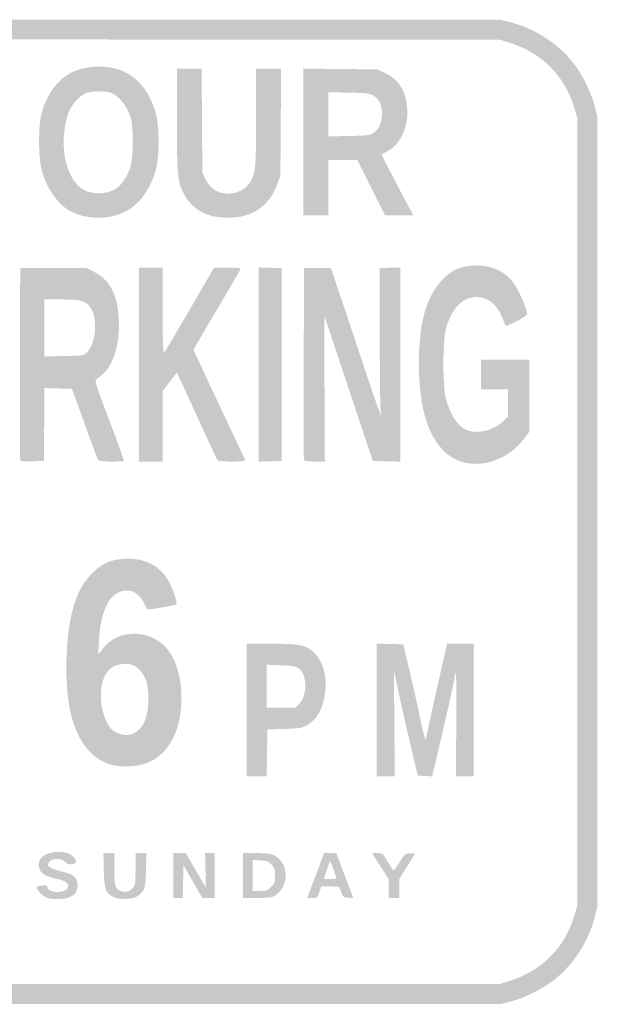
# Model space of a CAD drawing. Header units: inches. Extents: x -0.5 to 0.5, y -0.74 to 0.74.
# Tile 2 of 4: x 0.06 to 0.5, y -0.74 to 0.01. Entities that reach past the tile are written whole.
import ezdxf

# ---------------------------------------------------------------- set-up
doc = ezdxf.new("R2010")
doc.units = ezdxf.units.IN
doc.header["$MEASUREMENT"] = 0

msp = doc.modelspace()

# ---------------------------------------------------------------- hatches: boundary and pattern name
h = msp.add_hatch(color=7)
edge = h.paths.add_edge_path()
edge.add_spline(control_points=[(-0.42887, -0.7341), (-0.45596, -0.72918), (-0.4789, -0.71179), (-0.49112, -0.68689), (-0.49352, -0.68198), (-0.49641, -0.67435), (-0.49752, -0.66994)], knot_values=[0, 0, 0, 0, 1, 1, 1, 2, 2, 2, 2], degree=3, periodic=0)
edge.add_line((-0.49752, -0.66994), (-0.49955, -0.66191))
edge.add_line((-0.49955, -0.66191), (-0.49955, -0.36396))
edge.add_line((-0.49955, -0.36396), (-0.49955, -0.06601))
edge.add_line((-0.49955, -0.06601), (-0.49752, -0.05798))
edge.add_spline(control_points=[(-0.49752, -0.05798), (-0.49311, -0.04054), (-0.4816, -0.02264), (-0.46766, -0.01154), (-0.45866, -0.00437), (-0.44517, 0.00239), (-0.43443, 0.00511)], knot_values=[0, 0, 0, 0, 1, 1, 1, 2, 2, 2, 2], degree=3, periodic=0)
edge.add_line((-0.43443, 0.00511), (-0.4264, 0.00714))
edge.add_line((-0.4264, 0.00714), (0, 0.00714))
edge.add_line((0, 0.00714), (0.4264, 0.00714))
edge.add_line((0.4264, 0.00714), (0.43443, 0.00511))
edge.add_spline(control_points=[(0.43443, 0.00511), (0.45188, 0.00069), (0.46978, -0.01082), (0.48088, -0.02476), (0.48805, -0.03375), (0.49481, -0.04725), (0.49752, -0.05798)], knot_values=[0, 0, 0, 0, 1, 1, 1, 2, 2, 2, 2], degree=3, periodic=0)
edge.add_line((0.49752, -0.05798), (0.49955, -0.06601))
edge.add_line((0.49955, -0.06601), (0.49955, -0.36396))
edge.add_line((0.49955, -0.36396), (0.49955, -0.66191))
edge.add_line((0.49955, -0.66191), (0.49752, -0.66994))
edge.add_spline(control_points=[(0.49752, -0.66994), (0.49311, -0.68738), (0.4816, -0.70528), (0.46766, -0.71638), (0.45893, -0.72334), (0.44539, -0.73021), (0.43488, -0.73302)], knot_values=[0, 0, 0, 0, 1, 1, 1, 2, 2, 2, 2], degree=3, periodic=0)
edge.add_line((0.43488, -0.73302), (0.4273, -0.73504))
edge.add_line((0.4273, -0.73504), (0.00268, -0.7352))
edge.add_spline(control_points=[(0.00268, -0.7352), (-0.35885, -0.73533), (-0.42297, -0.73516), (-0.42887, -0.7341)], knot_values=[0, 0, 0, 0, 1, 1, 1, 1], degree=3, periodic=0)
edge = h.paths.add_edge_path(flags=0)
edge.add_spline(control_points=[(0.43294, -0.71786), (0.45777, -0.71016), (0.47527, -0.6925), (0.48237, -0.66797)], knot_values=[0, 0, 0, 0, 1, 1, 1, 1], degree=3, periodic=0)
edge.add_line((0.48237, -0.66797), (0.48439, -0.66102))
edge.add_line((0.48439, -0.66102), (0.48439, -0.36396))
edge.add_line((0.48439, -0.36396), (0.48439, -0.0669))
edge.add_line((0.48439, -0.0669), (0.48237, -0.05995))
edge.add_spline(control_points=[(0.48237, -0.05995), (0.47527, -0.03543), (0.45777, -0.01777), (0.43294, -0.01006)], knot_values=[0, 0, 0, 0, 1, 1, 1, 1], degree=3, periodic=0)
edge.add_line((0.43294, -0.01006), (0.4264, -0.00803))
edge.add_line((0.4264, -0.00803), (0.13136, -0.0078))
edge.add_line((0.13136, -0.0078), (-0.16369, -0.00756))
edge.add_line((-0.16369, -0.00756), (-0.16369, -0.16814))
edge.add_line((-0.16369, -0.16814), (-0.16369, -0.32872))
edge.add_line((-0.16369, -0.32872), (-0.32428, -0.32872))
edge.add_line((-0.32428, -0.32872), (-0.48487, -0.32872))
edge.add_line((-0.48487, -0.32872), (-0.48462, -0.49532))
edge.add_line((-0.48462, -0.49532), (-0.48438, -0.66191))
edge.add_line((-0.48438, -0.66191), (-0.48235, -0.66845))
edge.add_spline(control_points=[(-0.48235, -0.66845), (-0.47389, -0.6958), (-0.45261, -0.71479), (-0.42522, -0.71943), (-0.42293, -0.71982), (-0.23037, -0.72008), (0.00268, -0.72001)], knot_values=[0, 0, 0, 0, 1, 1, 1, 2, 2, 2, 2], degree=3, periodic=0)
edge.add_line((0.00268, -0.72001), (0.4264, -0.71989))
edge.add_line((0.4264, -0.71989), (0.43294, -0.71786))
edge = h.paths.add_edge_path(flags=0)
edge.add_line((-0.24844, -0.25781), (-0.24844, -0.23773))
edge.add_line((-0.24844, -0.23773), (-0.29973, -0.23773))
edge.add_spline(control_points=[(-0.29973, -0.23773), (-0.32794, -0.23773), (-0.35103, -0.23752), (-0.35103, -0.23726), (-0.35103, -0.237), (-0.34984, -0.23445), (-0.3484, -0.23158), (-0.34289, -0.22067), (-0.33183, -0.2089), (-0.30375, -0.18403), (-0.27917, -0.16228), (-0.26974, -0.15133), (-0.26112, -0.13454), (-0.25406, -0.12079), (-0.25244, -0.11358), (-0.25254, -0.09634), (-0.2526, -0.08472), (-0.25297, -0.08077), (-0.25453, -0.07507), (-0.26107, -0.05109), (-0.27791, -0.03573), (-0.30375, -0.03018), (-0.30955, -0.02893), (-0.31489, -0.02857), (-0.32649, -0.02864), (-0.34441, -0.02874), (-0.35108, -0.03016), (-0.36426, -0.03664), (-0.37928, -0.04404), (-0.39038, -0.05757), (-0.39641, -0.07583), (-0.39913, -0.08407), (-0.40172, -0.09724), (-0.40081, -0.09815), (-0.40034, -0.09862), (-0.36589, -0.10118), (-0.35948, -0.10123), (-0.35685, -0.10125), (-0.35676, -0.1011), (-0.35569, -0.09523), (-0.35413, -0.08669), (-0.34887, -0.07663), (-0.34405, -0.07297), (-0.33849, -0.06874), (-0.33175, -0.06702), (-0.32297, -0.06758), (-0.31364, -0.06818), (-0.30911, -0.07009), (-0.30427, -0.07548), (-0.29952, -0.08077), (-0.29759, -0.086), (-0.2969, -0.09545), (-0.29559, -0.11358), (-0.30495, -0.1292), (-0.33252, -0.15488), (-0.36915, -0.18898), (-0.38687, -0.21017), (-0.39842, -0.23364)], knot_values=[0, 0, 0, 0, 1, 1, 1, 2, 2, 2, 3, 3, 3, 4, 4, 4, 5, 5, 5, 6, 6, 6, 7, 7, 7, 8, 8, 8, 9, 9, 9, 10, 10, 10, 11, 11, 11, 12, 12, 12, 13, 13, 13, 14, 14, 14, 15, 15, 15, 16, 16, 16, 17, 17, 17, 18, 18, 18, 19, 19, 19, 19], degree=3, periodic=0)
edge.add_line((-0.39842, -0.23364), (-0.40277, -0.24248))
edge.add_line((-0.40277, -0.24248), (-0.40277, -0.26018))
edge.add_line((-0.40277, -0.26018), (-0.40277, -0.27788))
edge.add_line((-0.40277, -0.27788), (-0.3256, -0.27788))
edge.add_line((-0.3256, -0.27788), (-0.24844, -0.27788))
edge.add_line((-0.24844, -0.27788), (-0.24844, -0.25781))
h = msp.add_hatch(color=7)
edge = h.paths.add_edge_path()
edge.add_spline(control_points=[(0.11106, -0.14067), (0.10787, -0.13983), (0.10341, -0.13806), (0.10114, -0.13673), (0.09175, -0.13123), (0.08326, -0.11842), (0.08013, -0.10504), (0.07791, -0.09555), (0.07791, -0.07313), (0.08014, -0.06423), (0.08357, -0.05046), (0.09185, -0.03863), (0.10181, -0.03325), (0.11092, -0.02833), (0.12395, -0.02685), (0.13507, -0.02947), (0.15045, -0.0331), (0.1615, -0.04509), (0.16657, -0.06365), (0.16927, -0.07356), (0.16925, -0.096), (0.16653, -0.10598), (0.16269, -0.12009), (0.15442, -0.13172), (0.14441, -0.13712), (0.13485, -0.14228), (0.12234, -0.14361), (0.11106, -0.14067)], knot_values=[0, 0, 0, 0, 1, 1, 1, 2, 2, 2, 3, 3, 3, 4, 4, 4, 5, 5, 5, 6, 6, 6, 7, 7, 7, 8, 8, 8, 9, 9, 9, 9], degree=3, periodic=0)
edge = h.paths.add_edge_path(flags=0)
edge.add_spline(control_points=[(0.13642, -0.12023), (0.14099, -0.11704), (0.14501, -0.11112), (0.14724, -0.1043), (0.14964, -0.097), (0.14975, -0.07385), (0.14742, -0.06635), (0.14538, -0.05975), (0.14097, -0.05333), (0.13619, -0.04999), (0.13283, -0.04764), (0.1314, -0.04724), (0.1252, -0.04696), (0.11588, -0.04654), (0.11154, -0.04817), (0.10623, -0.05408), (0.10133, -0.05952), (0.09894, -0.06567), (0.09758, -0.07634), (0.09513, -0.0954), (0.10067, -0.11366), (0.11097, -0.12047), (0.1177, -0.12493), (0.12987, -0.12481), (0.13642, -0.12023)], knot_values=[0, 0, 0, 0, 1, 1, 1, 2, 2, 2, 3, 3, 3, 4, 4, 4, 5, 5, 5, 6, 6, 6, 7, 7, 7, 8, 8, 8, 8], degree=3, periodic=0)
h = msp.add_hatch(color=7)
edge = h.paths.add_edge_path()
edge.add_spline(control_points=[(0.20963, -0.14105), (0.19937, -0.13855), (0.192, -0.13276), (0.18732, -0.12352), (0.18285, -0.1147), (0.18246, -0.11033), (0.18244, -0.06847)], knot_values=[0, 0, 0, 0, 1, 1, 1, 2, 2, 2, 2], degree=3, periodic=0)
edge.add_line((0.18244, -0.06847), (0.18243, -0.02988))
edge.add_line((0.18243, -0.02988), (0.19175, -0.02988))
edge.add_line((0.19175, -0.02988), (0.20107, -0.02988))
edge.add_line((0.20107, -0.02988), (0.20134, -0.06891))
edge.add_line((0.20134, -0.06891), (0.20161, -0.10794))
edge.add_line((0.20161, -0.10794), (0.20395, -0.11294))
edge.add_spline(control_points=[(0.20395, -0.11294), (0.20674, -0.11888), (0.21073, -0.1222), (0.2167, -0.12354), (0.22551, -0.12551), (0.23472, -0.12144), (0.23854, -0.11387), (0.24179, -0.10745), (0.24219, -0.10212), (0.24219, -0.06552)], knot_values=[0, 0, 0, 0, 1, 1, 1, 2, 2, 2, 3, 3, 3, 3], degree=3, periodic=0)
edge.add_line((0.24219, -0.06552), (0.24219, -0.02988))
edge.add_line((0.24219, -0.02988), (0.25161, -0.02988))
edge.add_line((0.25161, -0.02988), (0.26103, -0.02988))
edge.add_line((0.26103, -0.02988), (0.26075, -0.07025))
edge.add_line((0.26075, -0.07025), (0.26048, -0.11062))
edge.add_line((0.26048, -0.11062), (0.25813, -0.11705))
edge.add_spline(control_points=[(0.25813, -0.11705), (0.25204, -0.13369), (0.23884, -0.14244), (0.22016, -0.14221), (0.21683, -0.14217), (0.21209, -0.14164), (0.20963, -0.14105)], knot_values=[0, 0, 0, 0, 1, 1, 1, 2, 2, 2, 2], degree=3, periodic=0)
h = msp.add_hatch(color=7)
edge = h.paths.add_edge_path()
edge.add_line((0.27788, -0.08513), (0.27788, -0.02977))
edge.add_line((0.27788, -0.02977), (0.30575, -0.03005))
edge.add_line((0.30575, -0.03005), (0.33363, -0.03033))
edge.add_line((0.33363, -0.03033), (0.33898, -0.03283))
edge.add_spline(control_points=[(0.33898, -0.03283), (0.34845, -0.03726), (0.35338, -0.04377), (0.35553, -0.05472), (0.35861, -0.07038), (0.35216, -0.08681), (0.34076, -0.09233), (0.33855, -0.0934), (0.33675, -0.09441), (0.33675, -0.09458), (0.33675, -0.09491), (0.35253, -0.12515), (0.3578, -0.13492)], knot_values=[0, 0, 0, 0, 1, 1, 1, 2, 2, 2, 3, 3, 3, 4, 4, 4, 4], degree=3, periodic=0)
edge.add_line((0.3578, -0.13492), (0.3608, -0.1405))
edge.add_line((0.3608, -0.1405), (0.35011, -0.1405))
edge.add_line((0.35011, -0.1405), (0.33942, -0.1405))
edge.add_line((0.33942, -0.1405), (0.32895, -0.11954))
edge.add_line((0.32895, -0.11954), (0.31848, -0.09857))
edge.add_line((0.31848, -0.09857), (0.30755, -0.09857))
edge.add_line((0.30755, -0.09857), (0.29661, -0.09857))
edge.add_line((0.29661, -0.09857), (0.29661, -0.11954))
edge.add_line((0.29661, -0.11954), (0.29661, -0.1405))
edge.add_line((0.29661, -0.1405), (0.28724, -0.1405))
edge.add_line((0.28724, -0.1405), (0.27788, -0.1405))
edge.add_line((0.27788, -0.1405), (0.27788, -0.08513))
edge = h.paths.add_edge_path(flags=0)
edge.add_spline(control_points=[(0.3302, -0.07858), (0.33467, -0.07588), (0.33712, -0.07062), (0.33712, -0.06373), (0.33712, -0.0568), (0.33516, -0.05274), (0.33048, -0.04999), (0.32776, -0.04839), (0.32554, -0.04814), (0.312, -0.04787)], knot_values=[0, 0, 0, 0, 1, 1, 1, 2, 2, 2, 3, 3, 3, 3], degree=3, periodic=0)
edge.add_line((0.312, -0.04787), (0.29661, -0.04758))
edge.add_line((0.29661, -0.04758), (0.29661, -0.06423))
edge.add_line((0.29661, -0.06423), (0.29661, -0.08088))
edge.add_line((0.29661, -0.08088), (0.312, -0.08058))
edge.add_spline(control_points=[(0.312, -0.08058), (0.32523, -0.08033), (0.32778, -0.08005), (0.3302, -0.07858)], knot_values=[0, 0, 0, 0, 1, 1, 1, 1], degree=3, periodic=0)
h = msp.add_hatch(color=7)
edge = h.paths.add_edge_path()
edge.add_spline(control_points=[(0.39811, -0.32651), (0.38598, -0.32318), (0.37618, -0.31228), (0.3708, -0.29616), (0.36311, -0.27313), (0.36291, -0.23252), (0.37036, -0.21011), (0.3751, -0.19589), (0.38446, -0.18439), (0.39429, -0.1807), (0.40927, -0.1751), (0.42635, -0.17893), (0.43526, -0.1899), (0.4401, -0.19587), (0.44648, -0.21021), (0.44648, -0.21514), (0.44648, -0.21578), (0.44285, -0.21813), (0.43843, -0.22035), (0.43126, -0.22395), (0.43032, -0.22422), (0.42987, -0.22281), (0.4262, -0.21143), (0.42162, -0.20557), (0.41445, -0.2031), (0.40147, -0.19862), (0.38995, -0.2079), (0.38518, -0.22668), (0.38285, -0.23587), (0.3829, -0.26947), (0.38526, -0.27832), (0.38876, -0.29146), (0.39432, -0.29974), (0.40149, -0.30248), (0.40974, -0.30563), (0.42184, -0.30246), (0.42905, -0.29524)], knot_values=[0, 0, 0, 0, 1, 1, 1, 2, 2, 2, 3, 3, 3, 4, 4, 4, 5, 5, 5, 6, 6, 6, 7, 7, 7, 8, 8, 8, 9, 9, 9, 10, 10, 10, 11, 11, 11, 12, 12, 12, 12], degree=3, periodic=0)
edge.add_line((0.42905, -0.29524), (0.4322, -0.29209))
edge.add_line((0.4322, -0.29209), (0.4322, -0.28186))
edge.add_line((0.4322, -0.28186), (0.4322, -0.27163))
edge.add_line((0.4322, -0.27163), (0.42194, -0.27163))
edge.add_line((0.42194, -0.27163), (0.41169, -0.27163))
edge.add_line((0.41169, -0.27163), (0.41169, -0.26048))
edge.add_line((0.41169, -0.26048), (0.41169, -0.24933))
edge.add_line((0.41169, -0.24933), (0.42997, -0.24933))
edge.add_line((0.42997, -0.24933), (0.44826, -0.24933))
edge.add_line((0.44826, -0.24933), (0.44826, -0.27645))
edge.add_line((0.44826, -0.27645), (0.44826, -0.30357))
edge.add_line((0.44826, -0.30357), (0.44426, -0.30889))
edge.add_spline(control_points=[(0.44426, -0.30889), (0.43314, -0.32368), (0.41415, -0.33093), (0.39811, -0.32651)], knot_values=[0, 0, 0, 0, 1, 1, 1, 1], degree=3, periodic=0)
h = msp.add_hatch(color=7)
edge = h.paths.add_edge_path()
edge.add_spline(control_points=[(0.06421, -0.32497), (0.06396, -0.32433), (0.06387, -0.2915), (0.064, -0.25201)], knot_values=[0, 0, 0, 0, 1, 1, 1, 1], degree=3, periodic=0)
edge.add_line((0.064, -0.25201), (0.06423, -0.1802))
edge.add_line((0.06423, -0.1802), (0.0893, -0.1802))
edge.add_line((0.0893, -0.1802), (0.11437, -0.1802))
edge.add_line((0.11437, -0.1802), (0.12049, -0.18332))
edge.add_spline(control_points=[(0.12049, -0.18332), (0.13293, -0.18967), (0.13869, -0.20244), (0.13871, -0.22372), (0.13872, -0.23914), (0.13415, -0.25305), (0.12686, -0.25977), (0.12474, -0.26172), (0.12233, -0.2637), (0.12151, -0.26416), (0.12019, -0.26489), (0.12133, -0.26841), (0.13147, -0.29505), (0.13776, -0.31159), (0.14271, -0.32533), (0.14245, -0.32558), (0.1422, -0.32584), (0.13786, -0.32605), (0.13282, -0.32605), (0.12646, -0.32605), (0.12344, -0.32571), (0.12296, -0.32493), (0.12257, -0.32432), (0.11799, -0.31198), (0.11277, -0.2975)], knot_values=[0, 0, 0, 0, 1, 1, 1, 2, 2, 2, 3, 3, 3, 4, 4, 4, 5, 5, 5, 6, 6, 6, 7, 7, 7, 8, 8, 8, 8], degree=3, periodic=0)
edge.add_line((0.11277, -0.2975), (0.10328, -0.27119))
edge.add_line((0.10328, -0.27119), (0.09291, -0.27094))
edge.add_line((0.09291, -0.27094), (0.08254, -0.27068))
edge.add_line((0.08254, -0.27068), (0.08231, -0.29814))
edge.add_line((0.08231, -0.29814), (0.08207, -0.3256))
edge.add_line((0.08207, -0.3256), (0.07336, -0.32586))
edge.add_spline(control_points=[(0.07336, -0.32586), (0.06689, -0.32605), (0.06453, -0.32582), (0.06421, -0.32497)], knot_values=[0, 0, 0, 0, 1, 1, 1, 1], degree=3, periodic=0)
edge = h.paths.add_edge_path(flags=0)
edge.add_spline(control_points=[(0.11424, -0.24398), (0.12173, -0.23708), (0.12311, -0.21678), (0.11661, -0.20906), (0.11282, -0.20455), (0.10992, -0.20384), (0.09548, -0.20384)], knot_values=[0, 0, 0, 0, 1, 1, 1, 2, 2, 2, 2], degree=3, periodic=0)
edge.add_line((0.09548, -0.20384), (0.08252, -0.20384))
edge.add_line((0.08252, -0.20384), (0.08252, -0.22531))
edge.add_line((0.08252, -0.22531), (0.08252, -0.24677))
edge.add_line((0.08252, -0.24677), (0.09717, -0.24649))
edge.add_spline(control_points=[(0.09717, -0.24649), (0.11136, -0.24622), (0.11189, -0.24614), (0.11424, -0.24398)], knot_values=[0, 0, 0, 0, 1, 1, 1, 1], degree=3, periodic=0)
h = msp.add_hatch(color=7)
edge = h.paths.add_edge_path()
edge.add_line((0.15388, -0.2529), (0.15388, -0.17975))
edge.add_line((0.15388, -0.17975), (0.1628, -0.17975))
edge.add_line((0.1628, -0.17975), (0.17172, -0.17975))
edge.add_line((0.17172, -0.17975), (0.17175, -0.21253))
edge.add_spline(control_points=[(0.17175, -0.21253), (0.17178, -0.2414), (0.17193, -0.24511), (0.17307, -0.2436), (0.17379, -0.24266), (0.18251, -0.22791), (0.19245, -0.21083)], knot_values=[0, 0, 0, 0, 1, 1, 1, 2, 2, 2, 2], degree=3, periodic=0)
edge.add_line((0.19245, -0.21083), (0.21053, -0.17977))
edge.add_line((0.21053, -0.17977), (0.22056, -0.17976))
edge.add_spline(control_points=[(0.22056, -0.17976), (0.22608, -0.17976), (0.2306, -0.18008), (0.2306, -0.18047), (0.2306, -0.18087), (0.22257, -0.19475), (0.21276, -0.21131), (0.20294, -0.22787), (0.19492, -0.24156), (0.19492, -0.24174), (0.19492, -0.24192), (0.20358, -0.26046), (0.21418, -0.28294), (0.22477, -0.30542), (0.23365, -0.32432), (0.2339, -0.32493), (0.23425, -0.32579), (0.23196, -0.32605), (0.22411, -0.32605), (0.21696, -0.32605), (0.21361, -0.32571), (0.21302, -0.32493), (0.21255, -0.32432), (0.20603, -0.31037), (0.19852, -0.29393), (0.19101, -0.2775), (0.1843, -0.26292), (0.1836, -0.26154)], knot_values=[0, 0, 0, 0, 1, 1, 1, 2, 2, 2, 3, 3, 3, 4, 4, 4, 5, 5, 5, 6, 6, 6, 7, 7, 7, 8, 8, 8, 9, 9, 9, 9], degree=3, periodic=0)
edge.add_line((0.1836, -0.26154), (0.18233, -0.25904))
edge.add_line((0.18233, -0.25904), (0.17702, -0.2659))
edge.add_line((0.17702, -0.2659), (0.17172, -0.27276))
edge.add_line((0.17172, -0.27276), (0.17172, -0.2994))
edge.add_line((0.17172, -0.2994), (0.17172, -0.32605))
edge.add_line((0.17172, -0.32605), (0.1628, -0.32605))
edge.add_line((0.1628, -0.32605), (0.15388, -0.32605))
edge.add_line((0.15388, -0.32605), (0.15388, -0.2529))
msp.add_hatch(color=7).paths.add_polyline_path([(0.24398, -0.2529), (0.24398, -0.17969), (0.25268, -0.17994), (0.26137, -0.1802), (0.26137, -0.2529), (0.26137, -0.3256), (0.25268, -0.32586), (0.24398, -0.32611), (0.24398, -0.2529)])
h = msp.add_hatch(color=7)
edge = h.paths.add_edge_path()
edge.add_spline(control_points=[(0.27829, -0.32493), (0.27805, -0.32432), (0.27797, -0.2915), (0.27809, -0.25201)], knot_values=[0, 0, 0, 0, 1, 1, 1, 1], degree=3, periodic=0)
edge.add_line((0.27809, -0.25201), (0.27832, -0.1802))
edge.add_line((0.27832, -0.1802), (0.28851, -0.1802))
edge.add_line((0.28851, -0.1802), (0.29869, -0.1802))
edge.add_line((0.29869, -0.1802), (0.31705, -0.23522))
edge.add_spline(control_points=[(0.31705, -0.23522), (0.33396, -0.28589), (0.33784, -0.29671), (0.33614, -0.28852), (0.33579, -0.28684), (0.33548, -0.26178), (0.33546, -0.23283)], knot_values=[0, 0, 0, 0, 1, 1, 1, 2, 2, 2, 2], degree=3, periodic=0)
edge.add_line((0.33546, -0.23283), (0.33541, -0.1802))
edge.add_line((0.33541, -0.1802), (0.34322, -0.17994))
edge.add_line((0.34322, -0.17994), (0.35103, -0.17968))
edge.add_line((0.35103, -0.17968), (0.35103, -0.25289))
edge.add_line((0.35103, -0.25289), (0.35103, -0.3261))
edge.add_line((0.35103, -0.3261), (0.3406, -0.32585))
edge.add_line((0.3406, -0.32585), (0.33017, -0.3256))
edge.add_line((0.33017, -0.3256), (0.31222, -0.27163))
edge.add_spline(control_points=[(0.31222, -0.27163), (0.30235, -0.24195), (0.29409, -0.21716), (0.29388, -0.21654), (0.29366, -0.21593), (0.29361, -0.24032), (0.29376, -0.27074)], knot_values=[0, 0, 0, 0, 1, 1, 1, 2, 2, 2, 2], degree=3, periodic=0)
edge.add_line((0.29376, -0.27074), (0.29402, -0.32605))
edge.add_line((0.29402, -0.32605), (0.28637, -0.32605))
edge.add_spline(control_points=[(0.28637, -0.32605), (0.28107, -0.32605), (0.27858, -0.32571), (0.27829, -0.32493)], knot_values=[0, 0, 0, 0, 1, 1, 1, 1], degree=3, periodic=0)
h = msp.add_hatch(color=7)
edge = h.paths.add_edge_path()
edge.add_spline(control_points=[(0.13338, -0.55483), (0.11724, -0.5503), (0.10651, -0.53612), (0.10173, -0.51297), (0.0971, -0.49056), (0.0986, -0.45328), (0.10491, -0.43387), (0.10838, -0.42318), (0.11202, -0.41691), (0.11861, -0.41026), (0.12589, -0.40292), (0.1317, -0.40022), (0.14184, -0.39947), (0.15797, -0.39826), (0.1704, -0.40471), (0.17695, -0.41768), (0.17986, -0.42344), (0.18289, -0.43293), (0.18208, -0.43374), (0.18155, -0.43427), (0.16342, -0.43753), (0.16092, -0.43755), (0.16003, -0.43755), (0.15889, -0.43603), (0.15796, -0.43358), (0.1563, -0.42924), (0.15159, -0.42453), (0.14801, -0.42363), (0.14425, -0.42269), (0.13883, -0.42387), (0.13558, -0.42635), (0.12892, -0.43144), (0.12472, -0.44348), (0.12364, -0.4606), (0.12327, -0.46633), (0.12306, -0.47113), (0.12316, -0.47127), (0.12326, -0.47142), (0.12455, -0.46988), (0.12604, -0.46786), (0.13282, -0.45863), (0.14358, -0.45443), (0.15552, -0.45634), (0.17347, -0.45921), (0.18426, -0.47467), (0.18569, -0.49955), (0.18722, -0.52633), (0.17729, -0.54677), (0.15946, -0.55356), (0.1527, -0.55614), (0.14022, -0.55674), (0.13338, -0.55483)], knot_values=[0, 0, 0, 0, 1, 1, 1, 2, 2, 2, 3, 3, 3, 4, 4, 4, 5, 5, 5, 6, 6, 6, 7, 7, 7, 8, 8, 8, 9, 9, 9, 10, 10, 10, 11, 11, 11, 12, 12, 12, 13, 13, 13, 14, 14, 14, 15, 15, 15, 16, 16, 16, 17, 17, 17, 17], degree=3, periodic=0)
edge = h.paths.add_edge_path(flags=0)
edge.add_spline(control_points=[(0.15013, -0.53086), (0.15679, -0.5274), (0.16025, -0.51994), (0.16084, -0.50776), (0.16137, -0.49678), (0.15957, -0.48926), (0.15517, -0.48413), (0.15126, -0.47956), (0.14802, -0.47828), (0.14148, -0.47876), (0.13247, -0.47941), (0.12723, -0.48509), (0.12545, -0.49615), (0.1238, -0.50638), (0.12708, -0.52121), (0.13229, -0.52709), (0.13657, -0.53192), (0.14477, -0.53365), (0.15013, -0.53086)], knot_values=[0, 0, 0, 0, 1, 1, 1, 2, 2, 2, 3, 3, 3, 4, 4, 4, 5, 5, 5, 6, 6, 6, 6], degree=3, periodic=0)
h = msp.add_hatch(color=7)
edge = h.paths.add_edge_path()
edge.add_line((0.23506, -0.51338), (0.23506, -0.46343))
edge.add_line((0.23506, -0.46343), (0.25363, -0.46343))
edge.add_spline(control_points=[(0.25363, -0.46343), (0.27505, -0.46343), (0.2794, -0.46426), (0.28514, -0.46944), (0.29259, -0.47618), (0.29608, -0.48864), (0.29409, -0.50144), (0.29228, -0.51306), (0.28806, -0.52044), (0.28075, -0.52473), (0.2768, -0.52705), (0.27573, -0.52724), (0.2636, -0.52765)], knot_values=[0, 0, 0, 0, 1, 1, 1, 2, 2, 2, 3, 3, 3, 4, 4, 4, 4], degree=3, periodic=0)
edge.add_line((0.2636, -0.52765), (0.25067, -0.5281))
edge.add_line((0.25067, -0.5281), (0.25043, -0.54572))
edge.add_line((0.25043, -0.54572), (0.25019, -0.56334))
edge.add_line((0.25019, -0.56334), (0.24262, -0.56334))
edge.add_line((0.24262, -0.56334), (0.23506, -0.56334))
edge.add_line((0.23506, -0.56334), (0.23506, -0.51338))
edge = h.paths.add_edge_path(flags=0)
edge.add_spline(control_points=[(0.27473, -0.50868), (0.27954, -0.50387), (0.28084, -0.4925), (0.27736, -0.48564), (0.27503, -0.48105), (0.27212, -0.48), (0.2607, -0.47963)], knot_values=[0, 0, 0, 0, 1, 1, 1, 2, 2, 2, 2], degree=3, periodic=0)
edge.add_line((0.2607, -0.47963), (0.25022, -0.47929))
edge.add_line((0.25022, -0.47929), (0.25022, -0.49545))
edge.add_line((0.25022, -0.49545), (0.25022, -0.5116))
edge.add_line((0.25022, -0.5116), (0.26102, -0.5116))
edge.add_line((0.26102, -0.5116), (0.27181, -0.5116))
edge.add_line((0.27181, -0.5116), (0.27473, -0.50868))
h = msp.add_hatch(color=7)
edge = h.paths.add_edge_path()
edge.add_line((0.33318, -0.51335), (0.33318, -0.46337))
edge.add_line((0.33318, -0.46337), (0.3432, -0.46362))
edge.add_line((0.3432, -0.46362), (0.35321, -0.46387))
edge.add_line((0.35321, -0.46387), (0.35843, -0.48617))
edge.add_spline(control_points=[(0.35843, -0.48617), (0.36129, -0.49844), (0.36498, -0.5149), (0.36662, -0.52275), (0.36826, -0.5306), (0.36981, -0.53642), (0.37007, -0.53568), (0.37032, -0.53495), (0.37096, -0.53214), (0.37148, -0.52944), (0.372, -0.52674), (0.37553, -0.51078), (0.37931, -0.49398)], knot_values=[0, 0, 0, 0, 1, 1, 1, 2, 2, 2, 3, 3, 3, 4, 4, 4, 4], degree=3, periodic=0)
edge.add_line((0.37931, -0.49398), (0.3862, -0.46343))
edge.add_line((0.3862, -0.46343), (0.39627, -0.46343))
edge.add_line((0.39627, -0.46343), (0.40633, -0.46343))
edge.add_line((0.40633, -0.46343), (0.40633, -0.51338))
edge.add_line((0.40633, -0.51338), (0.40633, -0.56334))
edge.add_line((0.40633, -0.56334), (0.39962, -0.56334))
edge.add_line((0.39962, -0.56334), (0.3929, -0.56334))
edge.add_line((0.3929, -0.56334), (0.39315, -0.52417))
edge.add_spline(control_points=[(0.39315, -0.52417), (0.39329, -0.50263), (0.39315, -0.48516), (0.39285, -0.48535), (0.39254, -0.48553), (0.39204, -0.48761), (0.39173, -0.48995), (0.39123, -0.49373), (0.38419, -0.52475), (0.37735, -0.55334)], knot_values=[0, 0, 0, 0, 1, 1, 1, 2, 2, 2, 3, 3, 3, 3], degree=3, periodic=0)
edge.add_line((0.37735, -0.55334), (0.37494, -0.56342))
edge.add_line((0.37494, -0.56342), (0.36951, -0.56315))
edge.add_line((0.36951, -0.56315), (0.36408, -0.56289))
edge.add_line((0.36408, -0.56289), (0.358, -0.53702))
edge.add_spline(control_points=[(0.358, -0.53702), (0.35466, -0.52279), (0.35067, -0.50513), (0.34914, -0.49777), (0.34761, -0.49041), (0.3463, -0.48432), (0.34622, -0.48423), (0.34615, -0.48414), (0.34625, -0.5019), (0.34643, -0.5237)], knot_values=[0, 0, 0, 0, 1, 1, 1, 2, 2, 2, 3, 3, 3, 3], degree=3, periodic=0)
edge.add_line((0.34643, -0.5237), (0.34677, -0.56334))
edge.add_line((0.34677, -0.56334), (0.33998, -0.56334))
edge.add_line((0.33998, -0.56334), (0.33318, -0.56334))
edge.add_line((0.33318, -0.56334), (0.33318, -0.51335))
h = msp.add_hatch(color=7)
edge = h.paths.add_edge_path()
edge.add_spline(control_points=[(0.08484, -0.65518), (0.08029, -0.65382), (0.07415, -0.6463), (0.07758, -0.6463), (0.07821, -0.6463), (0.07994, -0.64606), (0.08142, -0.64576), (0.08361, -0.64532), (0.08423, -0.64556), (0.08469, -0.647), (0.08547, -0.64946), (0.08986, -0.65108), (0.09416, -0.65051), (0.09831, -0.64995), (0.10036, -0.64854), (0.10036, -0.64625), (0.10036, -0.64364), (0.09801, -0.64203), (0.09255, -0.64091), (0.08469, -0.63928), (0.08081, -0.63744), (0.07936, -0.63463), (0.07533, -0.62685), (0.08141, -0.62043), (0.09282, -0.62043), (0.09861, -0.62043), (0.10312, -0.6221), (0.10515, -0.62499), (0.1073, -0.62807), (0.10695, -0.62906), (0.10347, -0.62962), (0.10093, -0.63004), (0.09992, -0.62972), (0.09815, -0.62796), (0.09432, -0.62412), (0.08519, -0.62559), (0.08519, -0.63004), (0.08519, -0.63186), (0.08902, -0.63375), (0.09582, -0.63526), (0.10448, -0.63718), (0.10749, -0.63987), (0.10749, -0.64565), (0.10749, -0.65049), (0.10486, -0.65374), (0.0998, -0.65514), (0.09575, -0.65626), (0.08852, -0.65628), (0.08484, -0.65518)], knot_values=[0, 0, 0, 0, 1, 1, 1, 2, 2, 2, 3, 3, 3, 4, 4, 4, 5, 5, 5, 6, 6, 6, 7, 7, 7, 8, 8, 8, 9, 9, 9, 10, 10, 10, 11, 11, 11, 12, 12, 12, 13, 13, 13, 14, 14, 14, 15, 15, 15, 16, 16, 16, 16], degree=3, periodic=0)
h = msp.add_hatch(color=7)
edge = h.paths.add_edge_path()
edge.add_spline(control_points=[(0.13454, -0.65443), (0.12862, -0.65166), (0.12766, -0.64895), (0.12728, -0.63403)], knot_values=[0, 0, 0, 0, 1, 1, 1, 1], degree=3, periodic=0)
edge.add_line((0.12728, -0.63403), (0.12695, -0.62132))
edge.add_line((0.12695, -0.62132), (0.13105, -0.62132))
edge.add_line((0.13105, -0.62132), (0.13515, -0.62132))
edge.add_line((0.13515, -0.62132), (0.13515, -0.63288))
edge.add_spline(control_points=[(0.13515, -0.63288), (0.13515, -0.64598), (0.13588, -0.64849), (0.1401, -0.64988), (0.14385, -0.65112), (0.14722, -0.65023), (0.14943, -0.64742), (0.151, -0.64543), (0.1512, -0.64378), (0.1512, -0.63324)], knot_values=[0, 0, 0, 0, 1, 1, 1, 2, 2, 2, 3, 3, 3, 3], degree=3, periodic=0)
edge.add_line((0.1512, -0.63324), (0.1512, -0.62132))
edge.add_line((0.1512, -0.62132), (0.1553, -0.62132))
edge.add_line((0.1553, -0.62132), (0.1594, -0.62132))
edge.add_line((0.1594, -0.62132), (0.15909, -0.63419))
edge.add_spline(control_points=[(0.15909, -0.63419), (0.15876, -0.64812), (0.15828, -0.64962), (0.15279, -0.65372), (0.14929, -0.65633), (0.1394, -0.65672), (0.13454, -0.65443)], knot_values=[0, 0, 0, 0, 1, 1, 1, 2, 2, 2, 2], degree=3, periodic=0)
h = msp.add_hatch(color=7)
edge = h.paths.add_edge_path()
edge.add_line((0.17975, -0.63827), (0.17975, -0.62132))
edge.add_line((0.17975, -0.62132), (0.18443, -0.62133))
edge.add_line((0.18443, -0.62133), (0.18912, -0.62133))
edge.add_line((0.18912, -0.62133), (0.19467, -0.63092))
edge.add_spline(control_points=[(0.19467, -0.63092), (0.19773, -0.63619), (0.20114, -0.64199), (0.20226, -0.64381)], knot_values=[0, 0, 0, 0, 1, 1, 1, 1], degree=3, periodic=0)
edge.add_line((0.20226, -0.64381), (0.20428, -0.64712))
edge.add_line((0.20428, -0.64712), (0.20398, -0.63422))
edge.add_line((0.20398, -0.63422), (0.20367, -0.62132))
edge.add_line((0.20367, -0.62132), (0.20732, -0.62132))
edge.add_line((0.20732, -0.62132), (0.21097, -0.62132))
edge.add_line((0.21097, -0.62132), (0.21097, -0.63827))
edge.add_line((0.21097, -0.63827), (0.21097, -0.65522))
edge.add_line((0.21097, -0.65522), (0.20629, -0.65521))
edge.add_line((0.20629, -0.65521), (0.20161, -0.65519))
edge.add_line((0.20161, -0.65519), (0.19447, -0.64277))
edge.add_line((0.19447, -0.64277), (0.18733, -0.63035))
edge.add_line((0.18733, -0.63035), (0.18709, -0.64279))
edge.add_line((0.18709, -0.64279), (0.18684, -0.65522))
edge.add_line((0.18684, -0.65522), (0.18329, -0.65522))
edge.add_line((0.18329, -0.65522), (0.17975, -0.65522))
edge.add_line((0.17975, -0.65522), (0.17975, -0.63827))
h = msp.add_hatch(color=7)
edge = h.paths.add_edge_path()
edge.add_line((0.23238, -0.63827), (0.23238, -0.62132))
edge.add_line((0.23238, -0.62132), (0.24214, -0.62132))
edge.add_spline(control_points=[(0.24214, -0.62132), (0.2531, -0.62132), (0.25565, -0.622), (0.25982, -0.62602), (0.268, -0.63391), (0.26486, -0.6503), (0.2544, -0.65427), (0.25302, -0.65479), (0.2475, -0.65522), (0.24214, -0.65522)], knot_values=[0, 0, 0, 0, 1, 1, 1, 2, 2, 2, 3, 3, 3, 3], degree=3, periodic=0)
edge.add_line((0.24214, -0.65522), (0.23238, -0.65522))
edge.add_line((0.23238, -0.65522), (0.23238, -0.63827))
edge = h.paths.add_edge_path(flags=0)
edge.add_spline(control_points=[(0.25343, -0.64683), (0.25622, -0.64405), (0.25647, -0.64336), (0.25647, -0.63837), (0.25647, -0.63366), (0.25613, -0.63257), (0.25391, -0.63008), (0.25161, -0.62751), (0.25074, -0.62718), (0.24543, -0.62684)], knot_values=[0, 0, 0, 0, 1, 1, 1, 2, 2, 2, 3, 3, 3, 3], degree=3, periodic=0)
edge.add_line((0.24543, -0.62684), (0.23952, -0.62646))
edge.add_line((0.23952, -0.62646), (0.23952, -0.63817))
edge.add_line((0.23952, -0.63817), (0.23952, -0.64987))
edge.add_line((0.23952, -0.64987), (0.24496, -0.64987))
edge.add_spline(control_points=[(0.24496, -0.64987), (0.24996, -0.64987), (0.25065, -0.64962), (0.25343, -0.64683)], knot_values=[0, 0, 0, 0, 1, 1, 1, 1], degree=3, periodic=0)
h = msp.add_hatch(color=7)
edge = h.paths.add_edge_path()
edge.add_spline(control_points=[(0.28277, -0.64964), (0.28394, -0.64658), (0.28682, -0.63895), (0.28918, -0.63269)], knot_values=[0, 0, 0, 0, 1, 1, 1, 1], degree=3, periodic=0)
edge.add_line((0.28918, -0.63269), (0.29345, -0.62132))
edge.add_line((0.29345, -0.62132), (0.29815, -0.62132))
edge.add_spline(control_points=[(0.29815, -0.62132), (0.30074, -0.62132), (0.30285, -0.62145), (0.30285, -0.62162), (0.30285, -0.62178), (0.30566, -0.6293), (0.3091, -0.63833), (0.31253, -0.64736), (0.31534, -0.65488), (0.31534, -0.65504), (0.31534, -0.65519), (0.31369, -0.6552), (0.31166, -0.65505), (0.30821, -0.65479), (0.30789, -0.65452), (0.30642, -0.65076)], knot_values=[0, 0, 0, 0, 1, 1, 1, 2, 2, 2, 3, 3, 3, 4, 4, 4, 5, 5, 5, 5], degree=3, periodic=0)
edge.add_line((0.30642, -0.65076), (0.30486, -0.64674))
edge.add_line((0.30486, -0.64674), (0.29816, -0.64649))
edge.add_line((0.29816, -0.64649), (0.29146, -0.64623))
edge.add_line((0.29146, -0.64623), (0.28985, -0.65072))
edge.add_spline(control_points=[(0.28985, -0.65072), (0.28825, -0.65517), (0.28818, -0.65522), (0.28443, -0.65522)], knot_values=[0, 0, 0, 0, 1, 1, 1, 1], degree=3, periodic=0)
edge.add_line((0.28443, -0.65522), (0.28063, -0.65522))
edge.add_line((0.28063, -0.65522), (0.28277, -0.64964))
edge = h.paths.add_edge_path(flags=0)
edge.add_spline(control_points=[(0.30263, -0.63983), (0.30241, -0.63922), (0.3013, -0.63591), (0.30016, -0.63247), (0.29903, -0.62904), (0.2979, -0.62683), (0.29766, -0.62756), (0.29742, -0.6283), (0.29631, -0.63161), (0.29519, -0.63492)], knot_values=[0, 0, 0, 0, 1, 1, 1, 2, 2, 2, 3, 3, 3, 3], degree=3, periodic=0)
edge.add_line((0.29519, -0.63492), (0.29315, -0.64095))
edge.add_line((0.29315, -0.64095), (0.2981, -0.64095))
edge.add_spline(control_points=[(0.2981, -0.64095), (0.30168, -0.64095), (0.30293, -0.64064), (0.30263, -0.63983)], knot_values=[0, 0, 0, 0, 1, 1, 1, 1], degree=3, periodic=0)
h = msp.add_hatch(color=7)
edge = h.paths.add_edge_path()
edge.add_line((0.34211, -0.64804), (0.34211, -0.64087))
edge.add_line((0.34211, -0.64087), (0.33588, -0.6311))
edge.add_line((0.33588, -0.6311), (0.32965, -0.62132))
edge.add_line((0.32965, -0.62132), (0.33361, -0.62132))
edge.add_spline(control_points=[(0.33361, -0.62132), (0.33756, -0.62132), (0.33757, -0.62133), (0.34128, -0.62758), (0.34333, -0.63102), (0.34532, -0.63404), (0.34571, -0.63428), (0.3461, -0.63452), (0.34819, -0.6318), (0.35035, -0.62824), (0.35412, -0.62201), (0.35441, -0.62176), (0.358, -0.62149), (0.36005, -0.62134), (0.36173, -0.62149), (0.36173, -0.62183), (0.36173, -0.62217), (0.35912, -0.6266), (0.35593, -0.63168)], knot_values=[0, 0, 0, 0, 1, 1, 1, 2, 2, 2, 3, 3, 3, 4, 4, 4, 5, 5, 5, 6, 6, 6, 6], degree=3, periodic=0)
edge.add_line((0.35593, -0.63168), (0.35013, -0.64091))
edge.add_line((0.35013, -0.64091), (0.35013, -0.64807))
edge.add_line((0.35013, -0.64807), (0.35013, -0.65522))
edge.add_line((0.35013, -0.65522), (0.34612, -0.65522))
edge.add_line((0.34612, -0.65522), (0.34211, -0.65522))
edge.add_line((0.34211, -0.65522), (0.34211, -0.64804))

doc.saveas('drawing.dxf')
